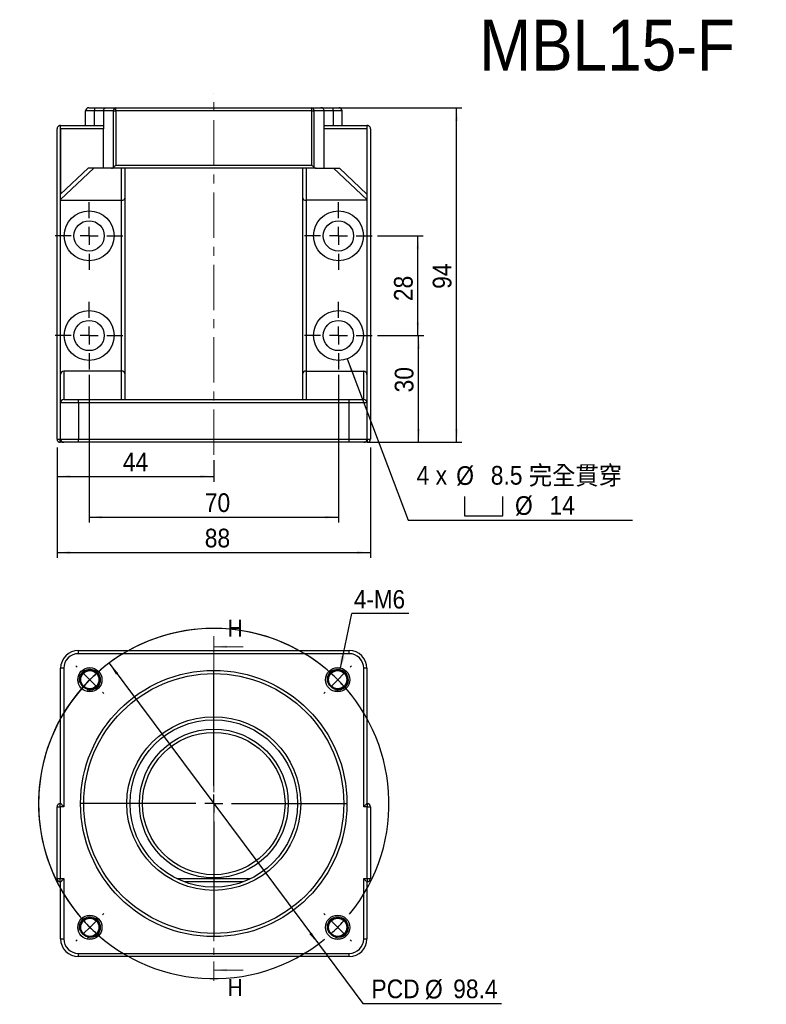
# Model space of a CAD drawing. Header units: millimetres. Extents: x 45 to 426, y 9 to 295.
# Tile 1 of 3: x 45 to 255, y 18 to 295. Entities that reach past the tile are written whole.
import ezdxf

# ---------------------------------------------------------------- set-up
doc = ezdxf.new("R2010")
doc.units = ezdxf.units.MM
doc.header["$LTSCALE"] = 1.5
doc.linetypes.add('CENTER', pattern=[10.16, 6.35, -1.27, 1.27, -1.27])
doc.linetypes.add('CENTERX2', pattern=[20.32, 12.7, -2.54, 2.54, -2.54])
doc.layers.add('FORMAT', color=7, linetype='Continuous')
doc.styles.add('SLDTEXTSTYLE0', font='GOTHIC.TTF', dxfattribs={"width": 0.913})
doc.styles.add('SLDTEXTSTYLE1', font='GOTHIC.TTF', dxfattribs={"width": 0.913, "bigfont": 'bigfont'})
doc.styles.get("Standard").update_dxf_attribs({"font": 'GOTHIC.TTF'})
doc.dimstyles.new('SLDDIMSTYLE0', dxfattribs={"dimtxt": 5.25, "dimasz": 3.75, "dimexe": 0, "dimexo": 0.0625, "dimgap": 1.3125, "dimtad": 0, "dimtih": 1, "dimtoh": 1, "dimdec": 1, "dimrnd": 1e-09, "dimzin": 12, "dimdsep": 46, "dimtxsty": 'SLDTEXTSTYLE0', "dimsah": 1, "dimcen": 0, "dimadec": 0, "dimazin": 3, "dimtfac": 1, "dimtdec": 1, "dimtmove": 0, "dimatfit": 3, "dimfxl": 0, "dimfrac": 2, "dimtolj": 1, "dimtzin": 12, "dimarcsym": 0})
doc.dimstyles.new('SLDDIMSTYLE1', dxfattribs={"dimtxt": 0.18, "dimasz": 3.75, "dimexe": 0, "dimexo": 0.0625, "dimgap": 0, "dimtad": 0, "dimtih": 1, "dimtoh": 1, "dimdec": 0, "dimrnd": 1e-09, "dimzin": 0, "dimdsep": 46, "dimtxsty": 'Standard', "dimsah": 1, "dimcen": 0.09, "dimadec": 0, "dimazin": 0, "dimtfac": 3.75, "dimtdec": 0, "dimtofl": 0, "dimtmove": 0, "dimatfit": 3, "dimfxl": 0, "dimfrac": 2, "dimtolj": 1, "dimtzin": 0, "dimarcsym": 0})
doc.dimstyles.new('SLDDIMSTYLE2', dxfattribs={"dimtxt": 5.25, "dimasz": 3.75, "dimexe": 0, "dimexo": 0.0625, "dimgap": 1.3125, "dimtad": 1, "dimrnd": 1e-09, "dimzin": 12, "dimdsep": 46, "dimtxsty": 'SLDTEXTSTYLE0', "dimsah": 1, "dimcen": 0.09, "dimadec": 0, "dimazin": 3, "dimtfac": 1, "dimtofl": 0, "dimtmove": 0, "dimatfit": 3, "dimfxl": 0, "dimfrac": 2, "dimtolj": 1, "dimtzin": 12, "dimarcsym": 0})
doc.dimstyles.new('SLDDIMSTYLE6', dxfattribs={"dimtxt": 5.25, "dimasz": 3.75, "dimexe": 0, "dimexo": 0.0625, "dimgap": 1.3125, "dimtad": 0, "dimtih": 1, "dimtoh": 1, "dimdec": 1, "dimrnd": 1e-09, "dimzin": 12, "dimdsep": 46, "dimtxsty": 'SLDTEXTSTYLE0', "dimsah": 1, "dimcen": 0, "dimadec": 0, "dimazin": 3, "dimtfac": 1, "dimtofl": 0, "dimtmove": 0, "dimatfit": 3, "dimfxl": 0, "dimfrac": 2, "dimtolj": 1, "dimtzin": 12, "dimarcsym": 0})

# ---------------------------------------------------------------- blocks, each defined once
blk = doc.blocks.new('_D')
at = {"layer": 'FORMAT', "color": 7}
for p, q in [((70.28, 113.75), (129.06, 34.84)), ((129.06, 34.84), (141.56, 18.07)), ((141.56, 18.07), (180.47, 18.07))]:
    blk.add_line(p, q, dxfattribs=at)
for points in [[(70.28, 113.75), (72.22, 110.52), (72.82, 110.96)], [(129.06, 34.84), (127.13, 38.07), (126.52, 37.62)]]:
    blk.add_solid(points, dxfattribs=at)
at = {"layer": 'FORMAT', "color": 7, "char_height": 5.25, "attachment_point": 1, "style": 'SLDTEXTSTYLE0'}
for s, insert in [('PCD', (143.94, 24.85)), ('%%c', (158.97, 24.77)), ('98.4', (166.89, 24.85))]:
    blk.add_mtext(s, dxfattribs=dict(at, insert=insert))
blk = doc.blocks.new('SW_NOTE_0')
at = {"layer": 'FORMAT', "color": 0}
blk.add_line((16.05, 0), (0, 0), dxfattribs=at)
at = {"layer": 'FORMAT', "color": 0, "insert": (0.62, 6.58), "char_height": 5.159, "attachment_point": 1, "style": 'SLDTEXTSTYLE0'}
blk.add_mtext('4-M6', dxfattribs=at)
blk = doc.blocks.new('SW_CENTERMARKSYMBOL_0')
at = {"layer": 'FORMAT', "color": 0}
for p, q in [((-73.11, 3.54), (-73.49, 3.91)), ((3.54, 3.54), (3.91, 3.91)), ((-69.58, 0), (-71.35, 1.77)), ((-34.79, -29.79), (-34.79, 2.5)), ((0, 0), (-1.77, -1.77)), ((0, 0), (1.77, 1.77)), ((-69.58, 0), (-67.81, -1.77)), ((-66.04, -3.54), (-65.67, -3.91)), ((-3.54, -3.54), (-3.91, -3.91)), ((-34.79, -34.79), (-34.79, -32.29)), ((-39.79, -34.79), (-72.08, -34.79)), ((-34.79, -34.79), (-37.29, -34.79)), ((-34.79, -34.79), (-34.79, -37.29)), ((-34.79, -34.79), (-32.29, -34.79)), ((-29.79, -34.79), (2.5, -34.79)), ((-34.79, -39.79), (-34.79, -72.08)), ((-66.04, -66.04), (-65.67, -65.67)), ((-3.54, -66.04), (-3.91, -65.67)), ((-69.58, -69.58), (-67.81, -67.81)), ((0, -69.58), (-1.77, -67.81)), ((-69.58, -69.58), (-71.35, -71.35)), ((0, -69.58), (1.77, -71.35)), ((-73.11, -73.11), (-73.49, -73.49)), ((3.54, -73.11), (3.91, -73.49))]:
    blk.add_line(p, q, dxfattribs=at)
for start, end in [(50.8227, 309.1773), (320.8227, 219.1773), (128.5659, 129.1773), (50.8227, 51.4341), (132.0886, 135), (45, 47.9114), (42.0886, 45), (135, 137.9114), (140.8227, 141.4341), (38.5659, 39.1773), (222.0886, 225), (315, 317.9114), (225, 227.9114), (312.0886, 315), (230.8227, 231.4341), (308.5659, 309.1773)]:
    blk.add_arc((-34.79, -34.79), 49.2, start, end, dxfattribs=at)
blk = doc.blocks.new('_D_6')
at = {"layer": 'FORMAT', "color": 7}
for p, q in [((55.67, 174.28), (55.67, 164.71)), ((99.67, 170.78), (99.67, 164.71)), ((55.67, 166.21), (99.67, 166.21))]:
    blk.add_line(p, q, dxfattribs=at)
for points in [[(55.67, 166.21), (59.42, 165.83), (59.42, 166.58)], [(99.67, 166.21), (95.92, 166.58), (95.92, 165.83)]]:
    blk.add_solid(points, dxfattribs=at)
at = {"layer": 'FORMAT', "color": 7, "insert": (74.14, 172.91), "char_height": 5.25, "attachment_point": 1, "style": 'SLDTEXTSTYLE0'}
blk.add_mtext('44', dxfattribs=at)
blk = doc.blocks.new('_D_7')
at = {"layer": 'FORMAT', "color": 7}
for p, q in [((64.67, 194.78), (64.67, 153.25)), ((134.67, 194.78), (134.67, 153.25)), ((64.67, 154.75), (134.67, 154.75))]:
    blk.add_line(p, q, dxfattribs=at)
for points in [[(64.67, 154.75), (68.42, 154.37), (68.42, 155.12)], [(134.67, 154.75), (130.92, 155.12), (130.92, 154.37)]]:
    blk.add_solid(points, dxfattribs=at)
at = {"layer": 'FORMAT', "color": 7, "insert": (97.14, 161.45), "char_height": 5.25, "attachment_point": 1, "style": 'SLDTEXTSTYLE0'}
blk.add_mtext('70', dxfattribs=at)
blk = doc.blocks.new('_D_8')
at = {"layer": 'FORMAT', "color": 7}
for p, q in [((55.67, 174.28), (55.67, 143.3)), ((143.67, 174.28), (143.67, 143.3)), ((55.67, 144.8), (143.67, 144.8))]:
    blk.add_line(p, q, dxfattribs=at)
for points in [[(55.67, 144.8), (59.42, 144.43), (59.42, 145.18)], [(143.67, 144.8), (139.92, 145.18), (139.92, 144.43)]]:
    blk.add_solid(points, dxfattribs=at)
at = {"layer": 'FORMAT', "color": 7, "insert": (97.14, 151.51), "char_height": 5.25, "attachment_point": 1, "style": 'SLDTEXTSTYLE0'}
blk.add_mtext('88', dxfattribs=at)
blk = doc.blocks.new('SW_SYMBOL_HOLE_SPOT')
at = {"layer": 'FORMAT', "color": 0}
for p, q in [((0, 1312.5), (0, 112.5)), ((2400, 112.5), (2400, 1312.5)), ((0, 112.5), (2400, 112.5))]:
    blk.add_line(p, q, dxfattribs=at)
blk = doc.blocks.new('_D_9')
at = {"layer": 'FORMAT'}
for p, q in [((137.14, 199.23), (154.24, 153.94)), ((154.24, 153.94), (217.24, 153.94))]:
    blk.add_line(p, q, dxfattribs=at)
blk.add_solid([(137.14, 199.23), (138.12, 195.59), (138.82, 195.86)], dxfattribs=at)
at = {"layer": 'FORMAT', "xscale": 0.004470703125, "yscale": 0.004470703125, "zscale": 0.004470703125}
blk.add_blockref('SW_SYMBOL_HOLE_SPOT', (170.07, 154.66), dxfattribs=at)
at = {"layer": 'FORMAT', "char_height": 5.25, "attachment_point": 1}
for s, insert, style in [('4 x ', (156.62, 169.14), 'SLDTEXTSTYLE0'), ('%%c', (167.74, 169.06), 'SLDTEXTSTYLE0'), (' 8.5 \\M+18AAE\\M+19153\\M+18AD1\\M+190FA', (175.66, 169.14), 'SLDTEXTSTYLE1'), ('%%c', (184.24, 160.64), 'SLDTEXTSTYLE0'), (' 14 ', (192.16, 160.72), 'SLDTEXTSTYLE0')]:
    blk.add_mtext(s, dxfattribs=dict(at, insert=insert, style=style))
blk = doc.blocks.new('_D_10')
at = {"layer": 'FORMAT', "color": 7}
for p, q in [((145.67, 233.78), (158.47, 233.78)), ((156.97, 205.78), (156.97, 233.78)), ((145.67, 205.78), (158.47, 205.78))]:
    blk.add_line(p, q, dxfattribs=at)
for points in [[(156.97, 233.78), (156.6, 230.03), (157.35, 230.03)], [(156.97, 205.78), (157.35, 209.53), (156.6, 209.53)]]:
    blk.add_solid(points, dxfattribs=at)
at = {"layer": 'FORMAT', "color": 7, "insert": (150.27, 215.45), "char_height": 5.25, "attachment_point": 1, "rotation": 90, "style": 'SLDTEXTSTYLE0'}
blk.add_mtext('28', dxfattribs=at)
blk = doc.blocks.new('_D_11')
at = {"layer": 'FORMAT', "color": 7}
for p, q in [((145.67, 205.78), (158.68, 205.78)), ((157.18, 175.78), (157.18, 205.78)), ((143.27, 175.78), (158.68, 175.78))]:
    blk.add_line(p, q, dxfattribs=at)
for points in [[(157.18, 205.78), (156.81, 202.03), (157.56, 202.03)], [(157.18, 175.78), (157.56, 179.53), (156.81, 179.53)]]:
    blk.add_solid(points, dxfattribs=at)
at = {"layer": 'FORMAT', "color": 7, "insert": (150.48, 189.8), "char_height": 5.25, "attachment_point": 1, "rotation": 90, "style": 'SLDTEXTSTYLE0'}
blk.add_mtext('30', dxfattribs=at)
blk = doc.blocks.new('_D_12')
at = {"layer": 'FORMAT', "color": 7}
for p, q in [((131.27, 269.78), (169.35, 269.78)), ((167.85, 175.78), (167.85, 269.78)), ((143.27, 175.78), (169.35, 175.78))]:
    blk.add_line(p, q, dxfattribs=at)
for points in [[(167.85, 269.78), (167.47, 266.03), (168.22, 266.03)], [(167.85, 175.78), (168.22, 179.53), (167.47, 179.53)]]:
    blk.add_solid(points, dxfattribs=at)
at = {"layer": 'FORMAT', "color": 7, "insert": (161.14, 218.9), "char_height": 5.25, "attachment_point": 1, "rotation": 90, "style": 'SLDTEXTSTYLE0'}
blk.add_mtext('94', dxfattribs=at)
blk = doc.blocks.new('SW_CENTERMARKSYMBOL_1')
at = {"layer": 'FORMAT', "color": 0}
for p, q in [((0, 5), (0, 9.5)), ((-5, 0), (-9.5, 0)), ((0, 0), (-2.5, 0)), ((0, 0), (0, 2.5)), ((0, 0), (0, -2.5)), ((0, 0), (2.5, 0)), ((5, 0), (9.5, 0)), ((0, -5), (0, -9.5))]:
    blk.add_line(p, q, dxfattribs=at)
blk = doc.blocks.new('SW_CENTERMARKSYMBOL_2')
at = {"layer": 'FORMAT', "color": 0}
for p, q in [((0, 5), (0, 9.5)), ((-5, 0), (-9.5, 0)), ((0, 0), (-2.5, 0)), ((0, 0), (0, 2.5)), ((0, 0), (0, -2.5)), ((0, 0), (2.5, 0)), ((5, 0), (9.5, 0)), ((0, -5), (0, -9.5))]:
    blk.add_line(p, q, dxfattribs=at)
blk = doc.blocks.new('SW_CENTERMARKSYMBOL_3')
at = {"layer": 'FORMAT', "color": 0}
for p, q in [((0, 5), (0, 9.5)), ((-5, 0), (-9.5, 0)), ((0, 0), (-2.5, 0)), ((0, 0), (0, 2.5)), ((0, 0), (0, -2.5)), ((0, 0), (2.5, 0)), ((5, 0), (9.5, 0)), ((0, -5), (0, -9.5))]:
    blk.add_line(p, q, dxfattribs=at)
blk = doc.blocks.new('SW_CENTERMARKSYMBOL_4')
at = {"layer": 'FORMAT', "color": 0}
for p, q in [((0, 5), (0, 9.5)), ((-5, 0), (-9.5, 0)), ((0, 0), (-2.5, 0)), ((0, 0), (0, 2.5)), ((0, 0), (0, -2.5)), ((0, 0), (2.5, 0)), ((5, 0), (9.5, 0)), ((0, -5), (0, -9.5))]:
    blk.add_line(p, q, dxfattribs=at)

msp = doc.modelspace()

# ---------------------------------------------------------------- linework, layer by layer
at = {"color": 7, "linetype": 'Continuous', "lineweight": 25}
for p, q in [((66.172, 268.883), (63.672, 268.883)), ((63.672, 264.783), (63.672, 268.883)), ((64.572, 269.783), (66.322, 269.783)), ((68.672, 268.883), (66.172, 268.883)), ((66.172, 264.783), (66.172, 268.883)), ((66.322, 269.783), (69.572, 269.783)), ((71.544, 268.883), (68.672, 268.883)), ((68.672, 268.883), (68.672, 263.883)), ((69.572, 269.783), (72.185, 269.783)), ((71.544, 268.883), (72.185, 268.883)), ((71.544, 253.042), (71.544, 268.883)), ((72.185, 268.883), (72.185, 269.783)), ((72.185, 269.783), (127.159, 269.783)), ((127.159, 268.883), (72.185, 268.883)), ((72.185, 268.883), (72.185, 253.683)), ((127.159, 268.883), (127.159, 269.783)), ((127.159, 269.783), (129.772, 269.783)), ((127.159, 268.883), (127.8, 268.883)), ((127.159, 253.683), (127.159, 268.883)), ((127.8, 268.883), (127.8, 253.042)), ((130.672, 268.883), (127.8, 268.883)), ((129.772, 269.783), (133.022, 269.783)), ((130.672, 263.883), (130.672, 268.883)), ((133.172, 268.883), (130.672, 268.883)), ((133.022, 269.783), (134.772, 269.783)), ((133.172, 268.883), (133.172, 264.783)), ((135.672, 268.883), (133.172, 268.883)), ((135.672, 264.783), (135.672, 268.883)), ((55.672, 176.683), (55.672, 263.883)), ((56.572, 264.783), (68.672, 264.783)), ((56.572, 264.777), (56.572, 176.683)), ((56.672, 263.883), (56.672, 264.783)), ((68.672, 263.883), (56.672, 263.883)), ((56.672, 263.883), (56.672, 245.52)), ((68.672, 252.783), (68.672, 263.883)), ((130.672, 264.783), (142.772, 264.783)), ((130.672, 252.783), (130.672, 263.883)), ((142.672, 263.883), (130.672, 263.883)), ((142.672, 264.783), (142.672, 263.883)), ((142.672, 263.883), (142.672, 245.52)), ((142.772, 176.683), (142.772, 264.777)), ((143.672, 263.883), (143.672, 176.683)), ((56.672, 245.52), (64.386, 252.783)), ((66.036, 252.783), (56.672, 243.966)), ((68.672, 252.783), (64.386, 252.783)), ((70.934, 252.783), (68.672, 252.783)), ((128.409, 252.783), (70.934, 252.783)), ((72.185, 253.683), (127.159, 253.683)), ((73.772, 243.783), (73.772, 252.783)), ((74.672, 252.783), (74.672, 244.339)), ((124.672, 244.339), (124.672, 252.783)), ((125.572, 252.783), (125.572, 243.783)), ((128.409, 252.783), (130.672, 252.783)), ((130.672, 252.783), (134.957, 252.783)), ((142.672, 243.966), (133.308, 252.783)), ((134.957, 252.783), (142.672, 245.52)), ((56.672, 243.966), (56.672, 245.52)), ((56.672, 243.966), (56.672, 243.783)), ((56.672, 243.783), (73.772, 243.783)), ((73.772, 195.783), (73.772, 243.783)), ((74.672, 244.339), (74.672, 195.153)), ((124.672, 195.153), (124.672, 244.339)), ((142.672, 243.783), (125.572, 243.783)), ((125.572, 243.783), (125.572, 195.783)), ((142.672, 245.52), (142.672, 243.966)), ((142.672, 243.966), (142.672, 243.783)), ((56.672, 186.883), (56.672, 194.825)), ((57.572, 195.783), (57.572, 187.783)), ((73.772, 195.783), (57.572, 195.783)), ((73.772, 187.783), (73.772, 195.783)), ((74.672, 195.153), (74.672, 187.783)), ((124.672, 187.783), (124.672, 195.153)), ((125.572, 195.783), (125.572, 187.783)), ((125.572, 195.783), (141.772, 195.783)), ((141.772, 187.783), (141.772, 195.783)), ((142.672, 194.825), (142.672, 186.883)), ((56.672, 176.683), (56.672, 186.883)), ((61.672, 186.883), (56.672, 186.883)), ((57.572, 187.783), (61.672, 187.783)), ((61.672, 186.883), (61.672, 187.783)), ((61.672, 187.783), (137.672, 187.783)), ((61.672, 186.883), (61.672, 176.683)), ((137.672, 186.883), (61.672, 186.883)), ((137.672, 186.883), (137.672, 187.783)), ((137.672, 187.783), (141.772, 187.783)), ((137.672, 176.683), (137.672, 186.883)), ((142.672, 186.883), (137.672, 186.883)), ((142.672, 186.883), (142.672, 176.683)), ((55.672, 176.683), (56.572, 176.683)), ((56.572, 176.683), (56.672, 176.683)), ((56.572, 175.783), (56.572, 176.683)), ((57.572, 175.783), (56.572, 175.783)), ((56.672, 176.683), (61.672, 176.683)), ((61.672, 175.783), (57.572, 175.783)), ((61.672, 176.683), (137.672, 176.683)), ((61.672, 175.783), (61.672, 176.683)), ((137.672, 175.783), (61.672, 175.783)), ((137.672, 176.683), (142.672, 176.683)), ((137.672, 175.783), (137.672, 176.683)), ((141.772, 175.783), (137.672, 175.783)), ((142.772, 175.783), (141.772, 175.783)), ((142.672, 176.683), (142.772, 176.683)), ((142.772, 176.683), (143.672, 176.683)), ((142.772, 176.683), (142.772, 175.783)), ((61.672, 116.393), (61.672, 117.293)), ((61.672, 117.293), (137.672, 117.293)), ((137.672, 116.393), (61.672, 116.393)), ((137.672, 116.393), (137.672, 117.293)), ((57.572, 112.293), (56.672, 112.293)), ((56.672, 74.293), (56.672, 112.293)), ((57.572, 112.293), (57.572, 73.393)), ((141.772, 73.393), (141.772, 112.293)), ((142.672, 112.293), (141.772, 112.293)), ((142.672, 112.293), (142.672, 74.293)), ((55.672, 73.393), (56.572, 73.393)), ((55.672, 53.193), (55.672, 73.393)), ((56.572, 73.393), (56.572, 74.293)), ((56.572, 74.293), (56.672, 74.293)), ((56.572, 73.393), (56.572, 53.193)), ((57.572, 73.393), (56.572, 73.393)), ((142.772, 73.393), (141.772, 73.393)), ((142.672, 74.293), (142.772, 74.293)), ((142.772, 74.293), (142.772, 73.393)), ((142.772, 53.193), (142.772, 73.393)), ((142.772, 73.393), (143.672, 73.393)), ((143.672, 73.393), (143.672, 53.193)), ((55.672, 53.193), (56.572, 53.193)), ((56.572, 53.193), (57.572, 53.193)), ((56.572, 52.293), (56.572, 53.193)), ((57.572, 53.193), (57.572, 36.293)), ((141.772, 53.193), (142.772, 53.193)), ((141.772, 36.293), (141.772, 53.193)), ((142.772, 53.193), (143.672, 53.193)), ((142.772, 53.193), (142.772, 52.293)), ((56.672, 52.293), (56.572, 52.293)), ((56.672, 36.293), (56.672, 52.293)), ((107.933, 52.293), (91.411, 52.293)), ((142.772, 52.293), (142.672, 52.293)), ((142.672, 52.293), (142.672, 36.293)), ((56.672, 36.293), (57.572, 36.293)), ((141.772, 36.293), (142.672, 36.293)), ((61.672, 32.193), (137.672, 32.193)), ((61.672, 31.293), (61.672, 32.193)), ((137.672, 31.293), (61.672, 31.293)), ((137.672, 31.293), (137.672, 32.193))]:
    msp.add_line(p, q, dxfattribs=at)
at = {"color": 7, "linetype": 'CENTER', "lineweight": 18}
msp.add_line((99.672, 121.347), (99.672, 24.51), dxfattribs=at)
at = {"color": 7, "linetype": 'Continuous', "lineweight": 18}
for p, q in [((107.922, 118.347), (99.672, 118.347)), ((107.922, 27.51), (99.672, 27.51))]:
    msp.add_line(p, q, dxfattribs=at)
at = {"color": 8, "linetype": 'Continuous', "lineweight": 25}
msp.add_line((89.326, 53.193), (110.018, 53.193), dxfattribs=at)
at = {"color": 7, "linetype": 'Continuous', "lineweight": 25, "flags": 128}
for points in [[(71.544, 253.042), (71.681, 253.179), (71.837, 253.336), (72.008, 253.506), (72.185, 253.683)], [(127.8, 253.042), (127.663, 253.179), (127.507, 253.336), (127.336, 253.506), (127.159, 253.683)], [(57.572, 73.393), (57.416, 73.549), (57.264, 73.701), (57.122, 73.843), (56.993, 73.971), (56.882, 74.082), (56.793, 74.172), (56.726, 74.238), (56.686, 74.279), (56.672, 74.293)], [(142.672, 74.293), (142.658, 74.279), (142.618, 74.238), (142.551, 74.172), (142.461, 74.082), (142.35, 73.971), (142.222, 73.843), (142.08, 73.701), (141.928, 73.549), (141.772, 73.393)], [(56.672, 52.293), (56.686, 52.306), (56.726, 52.347), (56.793, 52.413), (56.882, 52.503), (56.993, 52.614), (57.122, 52.743), (57.264, 52.885), (57.416, 53.036), (57.572, 53.193)], [(141.772, 53.193), (141.948, 53.017), (142.116, 52.848), (142.272, 52.693), (142.408, 52.556), (142.52, 52.444), (142.603, 52.361), (142.655, 52.31), (142.672, 52.293)]]:
    msp.add_lwpolyline(points, dxfattribs=at)
at = {"color": 7, "linetype": 'Continuous', "lineweight": 25}
for centre, radius in [((64.672, 233.783), 7), ((134.672, 233.783), 7), ((64.672, 233.783), 4.25), ((134.672, 233.783), 4.25), ((64.672, 205.783), 7), ((134.672, 205.783), 7), ((64.672, 205.783), 4.25), ((134.672, 205.783), 4.25), ((64.882, 109.082), 3.398), ((64.882, 109.082), 2.761), ((99.672, 74.293), 37.4), ((64.882, 109.082), 2.55), ((99.672, 74.293), 36.5), ((134.462, 109.082), 3.398), ((134.462, 109.082), 2.761), ((134.462, 109.082), 2.55), ((99.672, 74.293), 24.4), ((99.672, 74.293), 23.5), ((99.672, 74.293), 20.9), ((99.672, 74.293), 20), ((64.882, 39.503), 3.398), ((64.882, 39.503), 2.761), ((64.882, 39.503), 2.55), ((134.462, 39.503), 3.398), ((134.462, 39.503), 2.761), ((134.462, 39.503), 2.55)]:
    msp.add_circle(centre, radius, dxfattribs=at)
for centre, radius, start, end in [((64.572, 268.883), 0.9, 90, 180), ((67.634, 269.102), 1.479, 152.56808, 188.50696), ((72.34, 268.994), 0.804, 101.16464, 187.92576), ((127.003, 268.994), 0.804, 352.07424, 78.83536), ((131.709, 269.102), 1.479, 351.49304, 27.43192), ((134.772, 268.883), 0.9, 0, 90), ((56.572, 263.883), 0.9, 119.23851, 180), ((56.572, 263.883), 0.9, 90, 119.23851), ((142.772, 263.883), 0.9, 60.76149, 90), ((142.772, 263.883), 0.9, 0, 60.76149), ((57.572, 186.883), 0.9, 90, 180), ((141.772, 186.883), 0.9, 0, 90), ((56.572, 176.683), 0.9, 180, 270), ((57.572, 176.683), 0.9, 180, 270), ((141.772, 176.683), 0.9, 270, 0), ((142.772, 176.683), 0.9, 270, 0), ((61.672, 112.293), 5, 90, 180), ((61.672, 112.293), 4.1, 90, 180), ((137.672, 112.293), 5, 0, 90), ((137.672, 112.293), 4.1, 0, 90), ((56.572, 73.393), 0.9, 90, 180), ((142.772, 73.393), 0.9, 0, 90), ((56.572, 53.193), 0.9, 180, 270), ((142.772, 53.193), 0.9, 270, 0), ((61.672, 36.293), 5, 180, 270), ((61.672, 36.293), 4.1, 180, 270), ((137.672, 36.293), 4.1, 270, 0), ((137.672, 36.293), 5, 270, 0)]:
    msp.add_arc(centre, radius, start, end, dxfattribs=at)
at = {"color": 7, "linetype": 'Continuous', "lineweight": 18}
for centre in [(64.882, 109.082), (134.462, 109.082), (64.882, 39.503), (134.462, 39.503)]:
    msp.add_arc(centre, 3, 255, 195, dxfattribs=at)
at = {"color": 7, "linetype": 'Continuous', "lineweight": 25}
for centre, major_axis, ratio, start_param, end_param in [((56.691, 263.883), (1.019, 0), 0.8831871, 1.5894784, 1.6878765), ((142.653, 263.883), (1.019, 0), 0.8831871, 1.4537162, 1.5521143), ((73.772, 244.339), (0.9, 0), 0.618034, 4.712389, 6.2831853), ((125.572, 244.339), (0.9, 0), 0.618034, 3.1415927, 4.712389), ((57.572, 194.825), (0, -0.958), 0.9397934, 3.1415927, 4.712389), ((73.772, 195.153), (0.9, 0), 0.7004273, 0, 1.5707963), ((125.572, 195.153), (0.9, 0), 0.7004273, 1.5707963, 3.1415927), ((141.772, 194.825), (0, 0.958), 0.9397934, 4.712389, 6.2831853)]:
    msp.add_ellipse(centre, major_axis=major_axis, ratio=ratio, start_param=start_param, end_param=end_param, dxfattribs=at)
for points, knots in [([(68.672, 268.883), (68.672, 269.005), (68.697, 269.126), (68.791, 269.347), (68.861, 269.447), (69.113, 269.692), (69.344, 269.783), (69.572, 269.783)], [0, 0, 0, 0, 0.25, 0.25, 0.5, 0.5, 1, 1, 1, 1]), ([(130.672, 268.883), (130.672, 269.005), (130.647, 269.126), (130.553, 269.347), (130.483, 269.447), (130.231, 269.692), (130, 269.783), (129.772, 269.783)], [0, 0, 0, 0, 0.25, 0.25, 0.5, 0.5, 1, 1, 1, 1]), ([(70.934, 252.783), (71.042, 252.783), (71.147, 252.804), (71.354, 252.888), (71.454, 252.952), (71.544, 253.042)], [0, 0, 0, 0, 0.5, 0.5, 1, 1, 1, 1]), ([(127.8, 253.042), (127.89, 252.952), (127.988, 252.889), (128.197, 252.804), (128.302, 252.783), (128.409, 252.783)], [0, 0, 0, 0, 0.5, 0.5, 1, 1, 1, 1])]:
    msp.add_open_spline(points, degree=3, knots=knots, dxfattribs=at)
for points in [[(56.572, 264.777), (56.413, 264.76), (56.264, 264.714), (56.132, 264.668)], [(143.212, 264.668), (143.081, 264.714), (142.93, 264.76), (142.772, 264.777)]]:
    msp.add_open_spline(points, degree=3, dxfattribs=at)
at = {"color": 7, "linetype": 'Continuous', "lineweight": 18}
for points in [[(99.672, 118.347), (103.422, 117.972), (103.422, 118.722)], [(99.672, 27.51), (103.422, 27.135), (103.422, 27.885)]]:
    msp.add_solid(points, dxfattribs=at)
at = {"layer": 'FORMAT', "color": 7, "linetype": 'CENTERX2', "lineweight": 18, "ltscale": 0.666667}
msp.add_line((99.672, 172.283), (99.672, 273.893), dxfattribs=at)

# ---------------------------------------------------------------- block references
at = {"layer": 'FORMAT', "color": 7}
for name, p in [('SW_CENTERMARKSYMBOL_4', (64.672, 233.783)), ('SW_CENTERMARKSYMBOL_1', (134.672, 233.783)), ('SW_CENTERMARKSYMBOL_3', (64.672, 205.783)), ('SW_CENTERMARKSYMBOL_2', (134.672, 205.783)), ('SW_NOTE_0', (138.404, 127.68)), ('SW_CENTERMARKSYMBOL_0', (134.462, 109.082))]:
    msp.add_blockref(name, p, dxfattribs=at)

# ---------------------------------------------------------------- texts
at = {"color": 7, "linetype": 'Continuous', "char_height": 4.763, "attachment_point": 1, "style": 'SLDTEXTSTYLE0'}
for insert in [(103.587, 125.911), (103.587, 24.992)]:
    msp.add_mtext('H', dxfattribs=dict(at, insert=insert))
at = {"layer": 'FORMAT', "color": 7, "insert": (174.247, 294.523), "char_height": 14.2875, "attachment_point": 1, "style": 'SLDTEXTSTYLE0'}
msp.add_mtext('MBL15-F', dxfattribs=at)

# ---------------------------------------------------------------- dimensions: what is measured, and where the dimension line sits
at = {"layer": 'FORMAT', "color": 7}
for base, p1, p2, picture, middle in [((167.847, 269.783), (141.772, 175.783), (129.772, 269.783), '_D_12', (167.847, 222.783)), ((156.975, 233.783), (144.172, 205.783), (144.172, 233.783), '_D_10', (156.975, 219.327)), ((157.183, 205.783), (141.772, 175.783), (144.172, 205.783), '_D_11', (157.183, 193.675))]:
    dim = msp.add_linear_dim(base=base, p1=p1, p2=p2, angle=90, dimstyle='SLDDIMSTYLE2', dxfattribs=at)
    dim.commit()
    dim.dimension.update_dxf_attribs({"geometry": picture, "text_midpoint": middle, "dimtype": 160})
at = {"layer": 'FORMAT'}
dim = msp.add_diameter_dim_2p(p1=(132.2, 212.332), p2=(137.144, 199.234), text='4 x <> 完全貫穿\\P{\\fGDT;v}%%c 14 \\P', dimstyle='SLDDIMSTYLE6', dxfattribs=at)
dim.commit()
dim.dimension.update_dxf_attribs({"geometry": '_D_9', "text_midpoint": (186.932, 162.351), "dimtype": 163})
at = {"layer": 'FORMAT', "color": 7}
for base, p1, p2, picture, middle in [((134.672, 154.745), (64.672, 196.283), (134.672, 196.283), '_D_7', (101.016, 154.745)), ((99.672, 166.208), (55.672, 175.783), (99.672, 172.283), '_D_6', (78.015, 166.208)), ((143.672, 144.804), (55.672, 175.783), (143.672, 175.783), '_D_8', (101.016, 144.804))]:
    dim = msp.add_linear_dim(base=base, p1=p1, p2=p2, dimstyle='SLDDIMSTYLE2', dxfattribs=at)
    dim.commit()
    dim.dimension.update_dxf_attribs({"geometry": picture, "text_midpoint": middle, "dimtype": 160})
dim = msp.add_diameter_dim_2p(p1=(129.065, 34.838), p2=(70.279, 113.748), text='PCD<>', dimstyle='SLDDIMSTYLE0', dxfattribs=at)
dim.commit()
dim.dimension.update_dxf_attribs({"geometry": '_D', "text_midpoint": (162.204, 22.276), "dimtype": 163})

# ---------------------------------------------------------------- leaders
msp.add_leader([(135.139, 111.994), (138.404, 127.68)], dimstyle='SLDDIMSTYLE1', dxfattribs=at)

doc.saveas('drawing.dxf')
